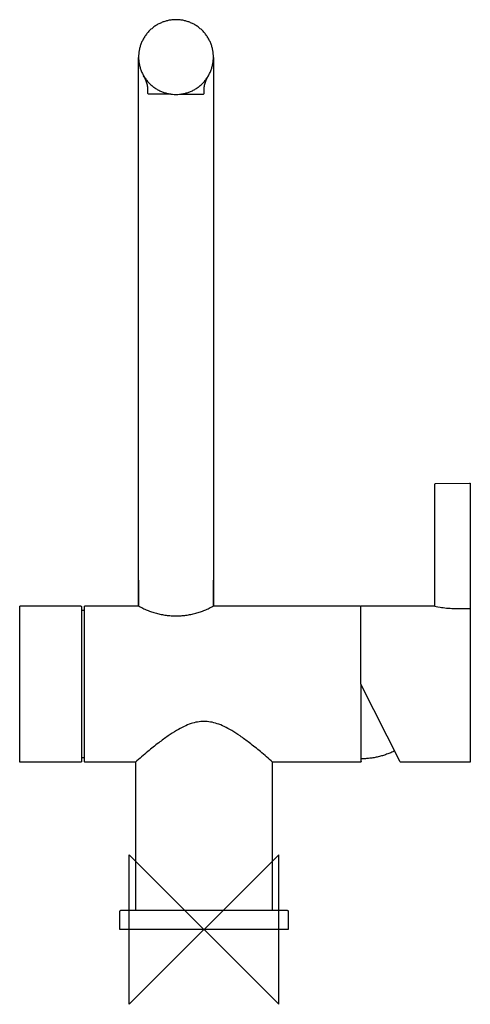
# Model space of a CAD drawing. Header units: millimetres. Extents: x -49 to 71, y -20 to 243.
import ezdxf

# ---------------------------------------------------------------- set-up
doc = ezdxf.new("R2010")
doc.units = ezdxf.units.MM
doc.header["$MEASUREMENT"] = 0
doc.layers.add('ORIGIN', color=6, linetype='Continuous')
doc.layers.add('PLANNING', color=1, linetype='Continuous')

# ---------------------------------------------------------------- blocks, each defined once
blk = doc.blocks.new('707115_F')
at = {"layer": 'ORIGIN'}
for p, q in [((20, 20), (-20, -20)), ((-20, -20), (-20, 20)), ((-20, 20), (20, -20)), ((20, -20), (20, 20))]:
    blk.add_line(p, q, dxfattribs=at)
at = {"layer": 'PLANNING'}
for p, q in [((-8.91, 223.6), (-14.79, 223.6)), ((-6.09, 223.6), (-0.14, 223.6)), ((61.7, 86.59), (61.7, 119.14)), ((61.9, 119.34), (71, 119.5)), ((41.9, 65.75), (41.9, 86.4)), ((42.1, 86.6), (61.65, 86.6)), ((66.8, 85.96), (71, 85.96)), ((71.2, 85.75), (71.2, 45)), ((52.44, 44.91), (41.92, 65.66)), ((71, 44.8), (52.62, 44.8)), ((-22.5, 0), (-22.5, 4.8)), ((22.5, 4.8), (22.5, 0)), ((22.5, 0), (-22.5, 0))]:
    blk.add_line(p, q, dxfattribs=at)
for points in [[(-17.5, 93.5), (-17.5, 86.6), (-17.5, 233.36)], [(2.5, 233.39), (2.5, 86.6), (2.5, 93.5)], [(71.2, 119.3), (71.2, 85.75)], [(-22.1, 5.2), (22.1, 5.2)]]:
    blk.add_lwpolyline(points, dxfattribs=at)
for points, weights, knots in [([(2.5, 233.5), (2.5, 243.5), (-7.5, 243.5), (-17.5, 243.5), (-17.5, 233.5)], [1, 0.707106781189, 1, 0.707106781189, 1], [0, 0, 0, 15.707963, 15.707963, 31.415927, 31.415927, 31.415927]), ([(-17.5, 233.5), (-17.5, 223.5), (-7.5, 223.5), (2.5, 223.5), (2.5, 233.5)], [1, 0.707106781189, 1, 0.707106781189, 1], [0, 0, 0, 15.707963, 15.707963, 31.415927, 31.415927, 31.415927]), ([(71, 119.5), (71.08, 119.5), (71.14, 119.44), (71.2, 119.38), (71.2, 119.3)], [1, 0.920014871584, 1, 0.920014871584, 1], [-0.1003868, -0.1003868, -0.1003868, 0.0908289, 0.0908289, 0.2820445, 0.2820445, 0.2820445]), ([(22.1, 5.2), (22.27, 5.2), (22.38, 5.08), (22.5, 4.97), (22.5, 4.8)], [1, 0.923868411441, 1, 0.923868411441, 1], [0, 0, 0, 0.3141589, 0.3141589, 0.6283178, 0.6283178, 0.6283178])]:
    blk.add_rational_spline(points, weights, degree=2, knots=knots, dxfattribs=at)
for points, knots in [([(-15, 223.82), (-15, 224.08), (-15, 224.53), (-15.05, 225.36), (-15.19, 226.28), (-15.5, 227.18), (-15.83, 227.9), (-16.04, 228.28), (-16.15, 228.47)], [5.671783, 5.671783, 5.671783, 5.671783, 6.453039, 7.041619, 8.136811, 9.259896, 9.870668, 10.537973, 10.537973, 10.537973, 10.537973]), ([(0, 223.82), (0, 224.08), (0, 224.53), (0.05, 225.36), (0.19, 226.28), (0.5, 227.18), (0.83, 227.91), (1.04, 228.28), (1.15, 228.48)], [6.162083, 6.162083, 6.162083, 6.162083, 6.943334, 7.531914, 8.627106, 9.754462, 10.360963, 11.031507, 11.031507, 11.031507, 11.031507]), ([(-14.79, 223.6), (-14.81, 223.6), (-14.84, 223.6), (-14.9, 223.61), (-14.96, 223.64), (-15, 223.72), (-15, 223.78), (-15, 223.82)], [5.31385, 5.31385, 5.31385, 5.31385, 5.3691155, 5.414055, 5.4925057, 5.5705612, 5.6717833, 5.6717833, 5.6717833, 5.6717833]), ([(-0.14, 223.6), (-0.12, 223.61), (-0.08, 223.62), (-0.02, 223.67), (-0.01, 223.72), (0, 223.77), (0, 223.8), (0, 223.82)], [5.8719826, 5.8719826, 5.8719826, 5.8719826, 5.9446012, 6.0059211, 6.0740161, 6.1122905, 6.1620828, 6.1620828, 6.1620828, 6.1620828]), ([(61.65, 86.6), (61.65, 86.6), (62.21, 86.45), (64.1, 86.11), (65.43, 85.96), (66.8, 85.96)], [19.3641589, 19.3641589, 19.3641589, 19.3641589, 19.6141589, 19.6141589, 19.8641589, 19.8641589, 19.8641589, 19.8641589]), ([(18.35, 44.8), (17.27, 45.75), (15.23, 47.51), (12.33, 49.86), (9.77, 51.75), (7.52, 53.23), (5.48, 54.34), (3.58, 55.12), (1.77, 55.59), (0, 55.75), (-1.76, 55.59), (-3.55, 55.13), (-5.45, 54.35), (-7.49, 53.24), (-9.75, 51.76), (-12.3, 49.88), (-15.21, 47.52), (-17.26, 45.76), (-18.35, 44.8)], [0, 0, 0, 0, 4.322179, 8.071058, 11.199266, 13.863447, 16.152058, 18.16312, 20.011507, 21.737102, 23.475621, 25.286281, 27.283249, 29.600084, 32.247441, 35.392779, 39.111948, 43.482225, 43.482225, 43.482225, 43.482225])]:
    blk.add_open_spline(points, degree=3, knots=knots, dxfattribs=at)
for points, weights, degree in [([(61.7, 119.14), (61.7, 119.33), (61.9, 119.34)], [1, 0.713459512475, 1], 2), ([(-49.3, 86.4), (-49.3, 86.6), (-49.1, 86.6)], [1, 0.707108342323, 1], 2), ([(-49.3, 86.38), (-49.3, 86.39), (-49.3, 86.4), (-49.3, 86.4)], [1, 0.984507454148, 0.969374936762, 0.954602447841], 3), ([(-33, 86.6), (-32.8, 86.6), (-32.8, 86.4)], [1, 0.707111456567, 1], 2), ([(-32, 86.4), (-32, 86.6), (-31.8, 86.6)], [1, 0.707108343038, 1], 2), ([(-17.5, 86.6), (-7.5, 80.9), (2.5, 86.6)], [1, 0.868681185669, 1], 2), ([(41.8, 86.6), (41.89, 86.6), (41.95, 86.53)], [1, 0.911560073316, 1], 2), ([(41.9, 86.4), (41.9, 86.6), (42.1, 86.6)], [1, 0.707107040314, 1], 2), ([(71, 85.96), (71.2, 85.95), (71.2, 85.75)], [1, 0.718199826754, 1], 2), ([(41.92, 65.66), (41.9, 65.7), (41.9, 65.75)], [1, 0.980436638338, 1], 2), ([(50.97, 47.82), (46.73, 45.7), (42, 45.7)], [1, 0.973103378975, 1], 2), ([(71.2, 47.62), (71.2, 47.6), (71.2, 47.59)], [1, 0.997337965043, 1], 2), ([(-49.1, 44.8), (-49.3, 44.8), (-49.3, 45)], [1, 0.707111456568, 1], 2), ([(-32.8, 45), (-32.8, 44.8), (-33, 44.8)], [1, 0.707108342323, 1], 2), ([(-31.8, 44.8), (-32, 44.8), (-32, 45)], [1, 0.707111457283, 1], 2), ([(42, 45), (42, 44.8), (41.8, 44.8)], [1, 0.707107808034, 1], 2), ([(52.62, 44.8), (52.5, 44.8), (52.44, 44.91)], [1, 0.852152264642, 1], 2), ([(71.2, 45), (71.2, 44.8), (71, 44.8)], [1, 0.707107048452, 1], 2), ([(-22.5, 4.8), (-22.5, 5.2), (-22.1, 5.2)], [1, 0.707107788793, 1], 2)]:
    blk.add_rational_spline(points, weights, degree=degree, dxfattribs=at)
for points in [[(-49.3, 45), (-49.3, 65.69), (-49.3, 86.38)], [(-49.1, 86.6), (-41.05, 86.6), (-33, 86.6)], [(-32.8, 86.4), (-32.8, 86.39), (-32.8, 86.38)], [(-32.8, 86.38), (-32.8, 65.69), (-32.8, 45)], [(-32.8, 85.45), (-32.4, 85.45), (-32, 85.45)], [(-32, 65.7), (-32, 76.05), (-32, 86.4)], [(-31.8, 86.6), (-24.65, 86.6), (-17.5, 86.6)], [(2.5, 86.6), (22.15, 86.6), (41.8, 86.6)], [(-32, 45), (-32, 55.35), (-32, 65.7)], [(42, 45), (42, 55.25), (42, 65.5)], [(-33, 44.8), (-41.05, 44.8), (-49.1, 44.8)], [(-32, 45.95), (-32.4, 45.95), (-32.8, 45.95)], [(-18.35, 44.8), (-25.08, 44.8), (-31.8, 44.8)], [(-18.35, 44.8), (-18.35, 25), (-18.35, 5.2)], [(41.8, 44.8), (30.08, 44.8), (18.35, 44.8)], [(18.35, 5.2), (18.35, 25), (18.35, 44.8)]]:
    blk.add_open_spline(points, degree=2, dxfattribs=at)

msp = doc.modelspace()

# ---------------------------------------------------------------- block references
msp.add_blockref('707115_F', (0, 0))

doc.saveas('drawing.dxf')
